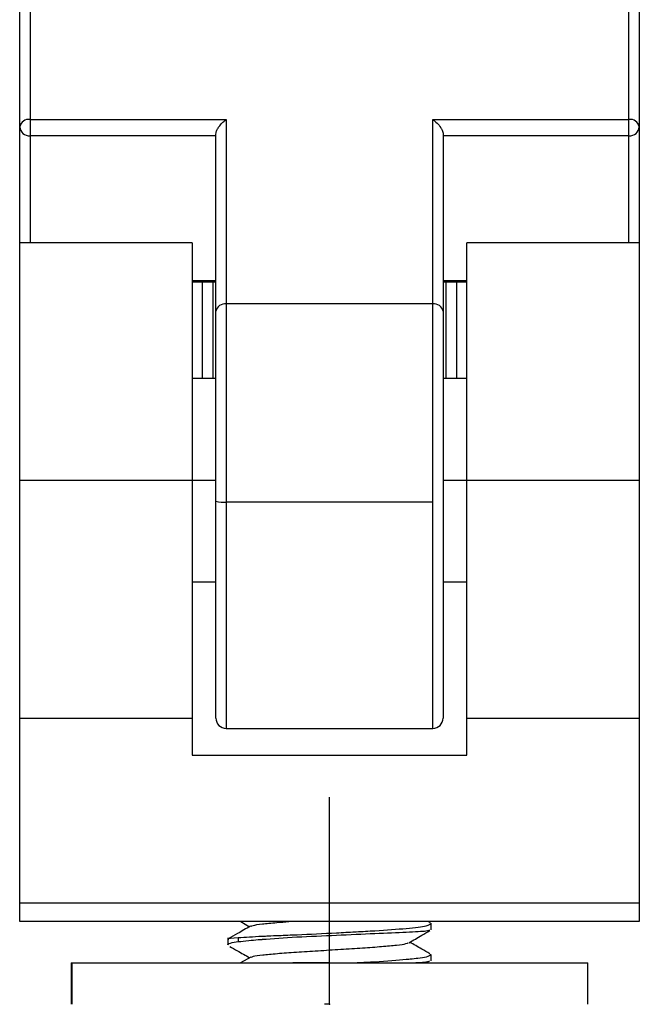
# Model space of a CAD drawing. Header units: millimetres. Extents: x 131 to 438, y 5 to 266.
# Tile 12 of 13: x 337 to 367, y 170 to 218. Entities that reach past the tile are written whole.
import ezdxf

# ---------------------------------------------------------------- set-up
doc = ezdxf.new("R2010")
doc.units = ezdxf.units.MM
doc.header["$PDSIZE"] = -1

msp = doc.modelspace()

# ---------------------------------------------------------------- linework, layer by layer
at = {"color": 7, "linetype": 'Continuous', "lineweight": 25}
for p, q in [((337.124, 234.768), (337.124, 207.149)), ((366.124, 207.149), (366.124, 234.768)), ((336.624, 174.295), (336.624, 234.268)), ((366.624, 234.268), (366.624, 174.295)), ((337.124, 213.122), (346.624, 213.122)), ((346.624, 213.122), (346.624, 183.649)), ((356.624, 183.649), (356.624, 213.122)), ((356.624, 213.122), (366.124, 213.122)), ((346.124, 212.327), (337.124, 212.327)), ((346.124, 184.149), (346.124, 212.415)), ((357.124, 212.415), (357.124, 184.149)), ((366.124, 212.327), (357.124, 212.327)), ((344.974, 207.149), (336.624, 207.149)), ((344.974, 207.149), (344.974, 182.348)), ((366.624, 207.149), (358.274, 207.149)), ((358.274, 182.348), (358.274, 207.149)), ((344.974, 205.32), (346.124, 205.32)), ((344.974, 205.259), (346.124, 205.259)), ((345.474, 200.579), (345.474, 205.259)), ((345.974, 205.259), (345.974, 200.579)), ((357.124, 205.32), (358.274, 205.32)), ((357.124, 205.259), (358.274, 205.259)), ((357.274, 200.579), (357.274, 205.259)), ((357.774, 205.259), (357.774, 200.579)), ((356.624, 204.19), (346.624, 204.19)), ((346.124, 200.579), (344.974, 200.579)), ((358.274, 200.579), (357.124, 200.579)), ((346.124, 195.649), (336.624, 195.649)), ((366.624, 195.649), (357.124, 195.649)), ((356.624, 194.603), (346.624, 194.603)), ((346.124, 190.726), (344.974, 190.726)), ((358.274, 190.726), (357.124, 190.726)), ((336.624, 184.149), (344.974, 184.149)), ((358.274, 184.149), (366.624, 184.149)), ((346.624, 183.649), (356.624, 183.649)), ((344.974, 182.348), (358.274, 182.348)), ((336.624, 175.204), (366.624, 175.204)), ((366.624, 174.295), (336.624, 174.295)), ((347.326, 174.295), (347.756, 174.05)), ((356.498, 174.238), (356.397, 174.295)), ((356.491, 174.225), (356.543, 174.209)), ((356.554, 173.9), (356.554, 174.187)), ((346.694, 173.511), (346.694, 173.175)), ((347.207, 173.508), (347.207, 173.327)), ((347.809, 172.579), (347.308, 172.295)), ((356.478, 172.726), (356.543, 172.709)), ((356.554, 172.399), (356.554, 172.687)), ((339.124, 172.295), (339.124, 170.295)), ((339.124, 172.295), (364.124, 172.295)), ((339.147, 172.295), (339.147, 170.295)), ((364.124, 170.295), (364.124, 172.295))]:
    msp.add_line(p, q, dxfattribs=at)
at = {"color": 7, "linetype": 'Continuous'}
for p, q in [((351.624, 172.295), (351.624, 180.321)), ((351.624, 170.295), (351.624, 178.321)), ((351.624, 172.295), (349.842, 172.295)), ((351.624, 170.295), (351.381, 170.295))]:
    msp.add_line(p, q, dxfattribs=at)
at = {"color": 7, "linetype": 'Continuous', "lineweight": 25}
for centre, radius, start, end in [((337.063, 212.679), 0.447, 82.065, 168.8157), ((366.186, 212.679), 0.447, 11.1843, 97.935), ((337.096, 212.799), 0.473, 183.9431, 273.4631), ((366.153, 212.799), 0.473, 266.5369, 356.0569), ((346.563, 203.747), 0.447, 82.065, 168.8157), ((356.686, 203.747), 0.447, 11.1843, 97.935), ((346.5, 196.07), 1.472, 255.2041, 274.8338), ((346.624, 184.149), 0.5, 180, 270), ((356.624, 184.149), 0.5, 270, 0)]:
    msp.add_arc(centre, radius, start, end, dxfattribs=at)
for points, knots in [([(346.124, 212.415), (346.128, 212.451), (346.137, 212.529), (346.205, 212.674), (346.314, 212.836), (346.46, 212.995), (346.57, 213.08), (346.624, 213.122)], [0, 0, 0, 0, 0.146754, 0.316126, 0.510248, 0.757793, 1, 1, 1, 1]), ([(356.624, 213.122), (356.694, 213.067), (356.832, 212.958), (356.989, 212.765), (357.076, 212.607), (357.117, 212.5), (357.122, 212.442), (357.124, 212.415)], [0, 0, 0, 0, 0.31012, 0.616121, 0.758896, 0.886022, 1, 1, 1, 1]), ([(347.797, 174.074), (347.587, 173.955), (347.227, 173.75), (346.866, 173.546), (346.715, 173.46)], [0, 0, 0, 0, 0.582222, 1, 1, 1, 1]), ([(356.501, 174.187), (356.472, 174.153), (356.408, 174.078), (355.423, 173.951), (354.133, 173.858), (353.209, 173.808), (352.586, 173.774), (351.632, 173.721), (350.336, 173.66), (349.264, 173.617), (348.725, 173.594), (347.969, 173.559), (347.556, 173.531), (347.207, 173.508)], [0, 0, 0, 0, 0.12127, 0.267422, 0.413532, 0.48712, 0.490992, 0.560385, 0.706593, 0.780169, 0.826584, 0.853727, 1, 1, 1, 1]), ([(347.834, 174.073), (347.854, 174.088), (347.907, 174.125), (348.344, 174.184), (348.94, 174.244), (349.457, 174.281), (349.656, 174.295)], [0, 0, 0, 0, 0.192299, 0.499536, 0.806545, 1, 1, 1, 1]), ([(347.207, 173.508), (346.933, 173.491), (346.613, 173.471), (346.73, 173.448), (346.748, 173.444)], [0, 0, 0, 0, 0.85452, 1, 1, 1, 1]), ([(347.207, 173.327), (347.367, 173.347), (347.64, 173.38), (348.056, 173.416), (348.283, 173.434), (348.351, 173.439), (348.855, 173.479), (350.008, 173.559), (351.962, 173.642), (353.873, 173.727), (355.415, 173.794), (356.377, 173.843), (356.444, 173.878), (356.472, 173.893)], [0, 0, 0, 0, 0.07495, 0.128272, 0.142982, 0.147345, 0.149712, 0.298675, 0.447501, 0.596255, 0.744992, 0.893779, 1, 1, 1, 1]), ([(355.467, 173.276), (355.676, 173.396), (356.017, 173.591), (356.359, 173.785), (356.49, 173.86)], [0, 0, 0, 0, 0.614214, 1, 1, 1, 1]), ([(346.748, 173.175), (346.731, 173.183), (346.613, 173.233), (346.934, 173.284), (347.207, 173.327)], [0, 0, 0, 0, 0.146487, 1, 1, 1, 1]), ([(346.794, 173.098), (346.917, 173.027), (347.238, 172.845), (347.559, 172.662), (347.756, 172.55)], [0, 0, 0, 0, 0.385889, 1, 1, 1, 1]), ([(347.846, 172.579), (347.867, 172.592), (347.926, 172.628), (348.354, 172.686), (349.061, 172.754), (350.002, 172.822), (351.065, 172.89), (352.176, 172.958), (353.241, 173.026), (354.177, 173.094), (354.907, 173.163), (355.352, 173.223), (355.411, 173.262), (355.435, 173.277)], [0, 0, 0, 0, 0.055884, 0.153479, 0.250982, 0.348485, 0.44608, 0.543588, 0.64109, 0.738674, 0.836202, 0.933699, 1, 1, 1, 1]), ([(356.488, 172.744), (356.357, 172.819), (356.03, 173.004), (355.704, 173.19), (355.509, 173.3)], [0, 0, 0, 0, 0.402369, 1, 1, 1, 1]), ([(356.501, 172.687), (356.476, 172.652), (356.435, 172.596), (355.965, 172.527), (355.628, 172.486), (355.426, 172.465), (354.945, 172.416), (354.177, 172.358), (353.255, 172.31), (352.966, 172.295)], [0, 0, 0, 0, 0.251419, 0.404355, 0.510219, 0.54101, 0.557016, 0.860989, 1, 1, 1, 1]), ([(355.429, 172.295), (355.539, 172.3), (355.69, 172.307), (355.827, 172.315), (355.876, 172.318), (356.053, 172.328), (356.408, 172.356), (356.447, 172.379), (356.47, 172.392)], [0, 0, 0, 0, 0.167305, 0.2287, 0.247666, 0.258809, 0.567555, 1, 1, 1, 1])]:
    msp.add_open_spline(points, degree=3, knots=knots, dxfattribs=at)
at = {"color": 7, "linetype": 'Continuous'}
for p in [(351.624, 172.295), (351.624, 170.295)]:
    msp.add_point(p, dxfattribs=at)

doc.saveas('drawing.dxf')
